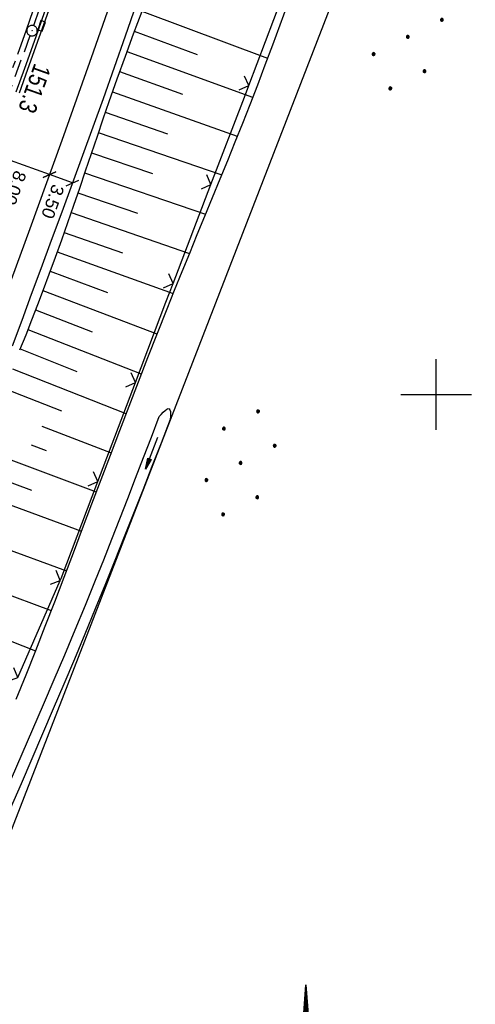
# Model space of a CAD drawing. Extents: x 510526 to 513920, y 467229 to 478797.
# Tile 248 of 256: x 511841 to 511906, y 473714 to 473853. Entities that reach past the tile are written whole.
import ezdxf

# ---------------------------------------------------------------- set-up
doc = ezdxf.new("R2010")
doc.units = 0
doc.header["$LTSCALE"] = 10
doc.header["$MEASUREMENT"] = 0
for name, pattern in [('ACHSE', [5.5, 4, -0.5, 0.5, -0.5]), ('AUSGEZOGEN', [0]), ('LT00', [0]), ('STRICHLINIE2', [0.375, 0.25, -0.125])]:
    doc.linetypes.add(name, pattern=pattern)
doc.layers.get('0').update_dxf_attribs({"linetype": 'LT00'})
for name, color, linetype in [('-AX-020', 250, 'ACHSE'), ('-Haltung', 182, 'STRICHLINIE2'), ('-ST-20-1', 250, 'LT00'), ('1401', 7, 'Continuous'), ('BEMAßUNG', 255, 'Continuous'), ('DFK_AB_L', 21, 'LT00'), ('DFK_NUTZUNG', 250, 'LT00'), ('PFEIL', 140, 'AUSGEZOGEN'), ('V92_AFBR_BAB', 250, 'LT00'), ('V92_BOESCH', 250, 'LT00'), ('V92_BOSCHUNG', 250, 'LT00'), ('V92_GRABEN', 250, 'LT00'), ('V92_KA_PRUF', 182, 'LT00'), ('V92_LD_MARK', 250, 'LT00'), ('V92_RASTER', 250, 'LT00'), ('V92_RINNE', 182, 'LT00'), ('V92_SINKK', 182, 'LT00'), ('V92_ZAUN', 40, 'LT00')]:
    doc.layers.add(name, color=color, linetype=linetype)
doc.styles.add('Arial', font='ARIAL.TTF')
doc.styles.add('Beschrift', font='ARIAL.TTF')

# ---------------------------------------------------------------- blocks, each defined once
blk = doc.blocks.new('SYMB1401')
at = {"layer": '1401'}
for p, q in [((-2.1, -28.35), (0, 0)), ((0, 0), (2.15, -28.35)), ((1.95, -28.35), (-0.1, -1.34)), ((2, -28.35), (-0.07, -1.01)), ((2.05, -28.35), (-0.05, -0.67)), ((2.1, -28.35), (-0.02, -0.34)), ((1.75, -28.35), (-0.2, -2.68)), ((1.8, -28.35), (-0.17, -2.34)), ((1.85, -28.35), (-0.15, -2.01)), ((1.9, -28.35), (-0.12, -1.68)), ((1.65, -28.35), (-0.25, -3.35)), ((1.7, -28.35), (-0.22, -3.01)), ((-3.75, -35.35), (-3.75, -28.35)), ((-3.75, -28.35), (-1.2, -28.35)), ((1.25, -32.8), (-1.2, -28.35)), ((1.25, -32.8), (1.25, -28.35)), ((3.25, -28.35), (1.25, -28.35)), ((3.25, -28.35), (3.25, -35.35)), ((-9.25, -31.85), (-6.25, -31.85)), ((0.7, -35.35), (-1.75, -30.9)), ((-1.75, -30.9), (-1.75, -35.35)), ((5.75, -31.85), (8.75, -31.85)), ((-1.75, -35.35), (-3.75, -35.35)), ((-2.65, -35.35), (-3.25, -43.35)), ((3.25, -35.35), (0.7, -35.35)), ((2.75, -43.35), (2.15, -35.35)), ((2.8, -43.4), (2.2, -35.35)), ((3.3, -43.85), (2.65, -35.35)), ((-3.25, -43.35), (2.75, -43.35)), ((-3.2, -43.4), (2.8, -43.4))]:
    blk.add_line(p, q, dxfattribs=at)
for points in [[(-7.74, -32.11), (-7.75, -31.56), (-7.7, -31.01), (-7.62, -30.47), (-7.51, -29.93), (-7.35, -29.4), (-7.15, -28.89), (-6.92, -28.39), (-6.65, -27.91), (-6.34, -27.45), (-6.01, -27.02), (-5.64, -26.61), (-5.24, -26.23), (-4.82, -25.88), (-4.37, -25.56), (-3.9, -25.28), (-3.41, -25.03), (-2.9, -24.81), (-2.38, -24.64), (-1.85, -24.5)], [(1.85, -24.65), (2.37, -24.82), (2.88, -25.03), (3.37, -25.28), (3.85, -25.57), (4.3, -25.88), (4.72, -26.23), (5.12, -26.61), (5.49, -27.02), (5.83, -27.45), (6.13, -27.91), (6.41, -28.39), (6.64, -28.89), (6.84, -29.4), (7, -29.93), (7.12, -30.47), (7.2, -31.01), (7.24, -31.56), (7.25, -32.11)], [(-2.9, -38.85), (-3.41, -38.64), (-3.9, -38.39), (-4.37, -38.1), (-4.81, -37.78), (-5.24, -37.43), (-5.64, -37.05), (-6, -36.64), (-6.34, -36.21), (-6.64, -35.75), (-6.91, -35.27), (-7.15, -34.78), (-7.35, -34.26), (-7.5, -33.74), (-7.62, -33.2), (-7.7, -32.66), (-7.74, -32.11)], [(7.25, -32.11), (7.21, -32.66), (7.13, -33.21), (7.01, -33.74), (6.85, -34.27), (6.65, -34.78), (6.42, -35.28), (6.15, -35.76), (5.84, -36.22), (5.5, -36.66), (5.13, -37.07), (4.74, -37.45), (4.31, -37.8), (3.86, -38.12), (3.39, -38.4), (2.9, -38.65)], [(-3.15, -43.45), (2.85, -43.45), (2.25, -35.35)], [(-3.1, -43.5), (2.9, -43.5), (2.3, -35.35)], [(-3.05, -43.55), (2.95, -43.55), (2.35, -35.35)], [(-3, -43.6), (3, -43.6), (2.4, -35.35)], [(-2.95, -43.65), (3.05, -43.65), (2.45, -35.35)], [(-2.9, -43.7), (3.1, -43.7), (2.5, -35.35)], [(-2.85, -43.75), (3.15, -43.75), (2.55, -35.35)], [(-2.8, -43.8), (3.2, -43.8), (2.6, -35.35)], [(-2.78, -43.82), (3.25, -43.82), (2.62, -35.35)], [(-3.25, -43.35), (-2.75, -43.85), (3.3, -43.85)]]:
    blk.add_lwpolyline(points, dxfattribs=at)
blk = doc.blocks.new('SYMB0652')
at = {"color": 0, "linetype": 'ByBlock'}
blk.add_lwpolyline([(-0.15, -0.075), (0.15, -0.075), (0.15, 0.075), (-0.15, 0.075), (-0.15, -0.075)], dxfattribs=at)
blk = doc.blocks.new('SYMB0003')
at = {"color": 0, "linetype": 'ByBlock'}
for p, q in [((-0.015712, 0), (0.010166, 0.012015)), ((0, -0.021257), (-0.015712, 0)), ((0.010166, 0.012015), (0, -0.021257))]:
    blk.add_line(p, q, dxfattribs=at)
for points in [[(-0.031395, 0.499013), (-0.093691, 0.491144), (-0.154509, 0.475528), (-0.21289, 0.452414), (-0.267913, 0.422164), (-0.318712, 0.385257), (-0.364484, 0.342274), (-0.404509, 0.293893), (-0.438154, 0.240877), (-0.464888, 0.184062), (-0.484292, 0.124345), (-0.496058, 0.062667), (-0.5, 0)], [(-0.5, 0), (-0.496058, -0.062667), (-0.484292, -0.124345), (-0.464888, -0.184062), (-0.438154, -0.240877), (-0.404509, -0.293893), (-0.364485, -0.342274), (-0.318712, -0.385257), (-0.267914, -0.422164), (-0.21289, -0.452414), (-0.154509, -0.475529), (-0.093691, -0.491144), (-0.031395, -0.499014), (0.031395, -0.499014)], [(0.5, 0), (0.496057, 0.062667), (0.484292, 0.124345), (0.464888, 0.184062), (0.438153, 0.240877), (0.404509, 0.293893), (0.364484, 0.342274), (0.318712, 0.385257), (0.267913, 0.422164), (0.21289, 0.452414), (0.154509, 0.475528), (0.093691, 0.491144), (0.031395, 0.499013), (-0.031395, 0.499013)], [(0.031395, -0.499014), (0.093691, -0.491144), (0.154509, -0.475529), (0.21289, -0.452414), (0.267914, -0.422164), (0.318712, -0.385257), (0.364485, -0.342274), (0.404509, -0.293893), (0.438154, -0.240877), (0.464889, -0.184062), (0.484292, -0.124345), (0.496058, -0.062667), (0.5, 0)]]:
    blk.add_lwpolyline(points, dxfattribs=at)
blk = doc.blocks.new('SYMB0024')
at = {"color": 0, "linetype": 'ByBlock'}
for p, q in [((-0.5, 0.5), (0, 0)), ((0, 0), (0.5, 0.5))]:
    blk.add_line(p, q, dxfattribs=at)
blk = doc.blocks.new('_Oblique')
at = {"color": 0, "linetype": 'ByBlock', "lineweight": -2}
blk.add_line((-0.5, -0.5), (0.5, 0.5), dxfattribs=at)
blk = doc.blocks.new('Pfreil3')
at = {"layer": 'PFEIL'}
blk.add_hatch(color=256, dxfattribs=at).paths.add_polyline_path([(-1.55, 0.27), (-1.55, -0.27), (0, 0)])
for p, q in [((-1.55, 0), (-4.83, 0)), ((-1.55, -0.27), (-1.55, 0.27)), ((-1.55, 0.27), (0, 0)), ((0, 0), (-1.55, -0.27))]:
    blk.add_line(p, q, dxfattribs=at)
blk = doc.blocks.new('Ackerland7')
at = {"layer": 'DFK_NUTZUNG', "color": 0, "linetype": 'ByBlock'}
for p, q in [((-4, 3.93), (-4, 3.67)), ((-3.95, 3.63), (-3.95, 3.97)), ((-3.9, 3.99), (-3.9, 3.61)), ((-3.85, 3.6), (-3.85, 4)), ((-3.8, 3.99), (-3.8, 3.61)), ((-3.75, 3.63), (-3.75, 3.97)), ((-3.7, 3.93), (-3.7, 3.67)), ((-3.65, 3.8), (-3.65, 3.8)), ((3.7, 3.93), (3.7, 3.67)), ((3.75, 3.63), (3.75, 3.97)), ((3.8, 3.99), (3.8, 3.61)), ((3.85, 3.6), (3.85, 4)), ((3.9, 3.99), (3.9, 3.61)), ((3.95, 3.63), (3.95, 3.97)), ((4, 3.93), (4, 3.67)), ((4.05, 3.8), (4.05, 3.8)), ((-7.85, 0.13), (-7.85, -0.13)), ((-7.8, -0.17), (-7.8, 0.17)), ((-7.75, 0.19), (-7.75, -0.19)), ((-7.7, -0.2), (-7.7, 0.2)), ((-7.65, 0.19), (-7.65, -0.19)), ((-7.6, -0.17), (-7.6, 0.17)), ((-7.55, 0.13), (-7.55, -0.13)), ((-7.5, 0), (-7.5, 0)), ((-0.15, 0.13), (-0.15, -0.13)), ((-0.1, -0.17), (-0.1, 0.17)), ((-0.05, 0.19), (-0.05, -0.19)), ((0, -0.2), (0, 0.2)), ((0.05, 0.19), (0.05, -0.19)), ((0.1, -0.17), (0.1, 0.17)), ((0.15, 0.13), (0.15, -0.13)), ((0.2, 0), (0.2, 0)), ((7.55, 0.13), (7.55, -0.13)), ((7.6, -0.17), (7.6, 0.17)), ((7.65, 0.19), (7.65, -0.19)), ((7.7, -0.2), (7.7, 0.2)), ((7.75, 0.19), (7.75, -0.19)), ((7.8, -0.17), (7.8, 0.17)), ((7.85, 0.13), (7.85, -0.13)), ((7.9, 0), (7.9, 0)), ((-4, -3.67), (-4, -3.93)), ((-3.95, -3.97), (-3.95, -3.63)), ((-3.9, -3.61), (-3.9, -3.99)), ((-3.85, -4), (-3.85, -3.6)), ((-3.8, -3.61), (-3.8, -3.99)), ((-3.75, -3.97), (-3.75, -3.63)), ((-3.7, -3.67), (-3.7, -3.93)), ((-3.65, -3.8), (-3.65, -3.8)), ((3.7, -3.67), (3.7, -3.93)), ((3.75, -3.97), (3.75, -3.63)), ((3.8, -3.61), (3.8, -3.99)), ((3.85, -4), (3.85, -3.6)), ((3.9, -3.61), (3.9, -3.99)), ((3.95, -3.97), (3.95, -3.63)), ((4, -3.67), (4, -3.93)), ((4.05, -3.8), (4.05, -3.8))]:
    blk.add_line(p, q, dxfattribs=at)
for points in [[(-3.65, 3.8), (-3.67, 3.89), (-3.73, 3.96), (-3.81, 3.99), (-3.89, 3.99), (-3.97, 3.96), (-4.03, 3.89), (-4.05, 3.8), (-4.03, 3.71), (-3.97, 3.64), (-3.89, 3.6), (-3.81, 3.6), (-3.73, 3.64), (-3.67, 3.71), (-3.65, 3.8)], [(4.05, 3.8), (4.03, 3.89), (3.97, 3.96), (3.89, 3.99), (3.81, 3.99), (3.73, 3.96), (3.67, 3.89), (3.65, 3.8), (3.67, 3.71), (3.73, 3.64), (3.81, 3.61), (3.89, 3.61), (3.97, 3.64), (4.03, 3.71), (4.05, 3.8)], [(-7.5, 0), (-7.52, 0.09), (-7.58, 0.16), (-7.66, 0.19), (-7.74, 0.19), (-7.82, 0.16), (-7.88, 0.09), (-7.9, 0)], [(0.2, 0), (0.18, 0.09), (0.12, 0.16), (0.04, 0.19), (-0.04, 0.19), (-0.12, 0.16), (-0.18, 0.09), (-0.2, 0)], [(-0.2, 0), (-0.18, -0.09), (-0.12, -0.16), (-0.04, -0.19), (0.04, -0.19), (0.12, -0.16), (0.18, -0.09), (0.2, 0)], [(7.9, 0), (7.88, 0.09), (7.82, 0.16), (7.74, 0.19), (7.66, 0.19), (7.58, 0.16), (7.52, 0.09), (7.5, 0)], [(7.5, 0), (7.52, -0.09), (7.58, -0.16), (7.66, -0.19), (7.74, -0.19), (7.82, -0.16), (7.88, -0.09), (7.9, 0)], [(-7.9, 0), (-7.88, -0.09), (-7.82, -0.16), (-7.74, -0.19), (-7.66, -0.19), (-7.58, -0.16), (-7.52, -0.09), (-7.5, 0)], [(-3.65, -3.8), (-3.67, -3.71), (-3.73, -3.64), (-3.81, -3.61), (-3.89, -3.61), (-3.97, -3.64), (-4.03, -3.71), (-4.05, -3.8), (-4.03, -3.89), (-3.97, -3.96), (-3.89, -3.99), (-3.81, -3.99), (-3.73, -3.96), (-3.67, -3.89), (-3.65, -3.8)], [(4.05, -3.8), (4.03, -3.71), (3.97, -3.64), (3.89, -3.61), (3.81, -3.61), (3.73, -3.64), (3.67, -3.71), (3.65, -3.8), (3.67, -3.89), (3.73, -3.96), (3.81, -3.99), (3.89, -3.99), (3.97, -3.96), (4.03, -3.89), (4.05, -3.8)]]:
    blk.add_lwpolyline(points, dxfattribs=at)

msp = doc.modelspace()

# ---------------------------------------------------------------- linework, layer by layer
at = {"layer": '-AX-020', "ltscale": 0.2, "flags": 128}
msp.add_lwpolyline([(513881.72, 478796.97), (513877.87, 478787.35), (513870.37, 478768.8), (513862.79, 478750.28), (513855.14, 478731.79), (513847.41, 478713.32), (513839.61, 478694.89), (513831.74, 478676.49), (513823.79, 478658.13), (513815.77, 478639.79), (513807.68, 478621.49), (513799.51, 478603.22), (513791.27, 478584.98), (513782.96, 478566.77), (513774.58, 478548.6), (513766.12, 478530.46), (513757.59, 478512.36), (513748.99, 478494.29), (513740.31, 478476.25), (513731.57, 478458.25), (513722.75, 478440.29), (513713.86, 478422.36), (513704.9, 478404.46), (513695.86, 478386.6), (513686.76, 478368.78), (513677.58, 478351), (513668.34, 478333.25), (513659.02, 478315.54), (513649.63, 478297.86), (513640.17, 478280.23), (513630.64, 478262.63), (513621.04, 478245.07), (513611.37, 478227.54), (513601.63, 478210.06), (513591.82, 478192.62), (513586.74, 478183.65), (513576.83, 478166.26), (513566.85, 478148.92), (513556.8, 478131.61), (513546.69, 478114.34), (513536.51, 478097.1), (513526.28, 478079.91), (513515.99, 478062.74), (513505.64, 478045.61), (513495.23, 478028.52), (513484.78, 478011.45), (513474.27, 477994.42), (513463.71, 477977.42), (513453.11, 477960.45), (513442.46, 477943.5), (513431.76, 477926.59), (513421.03, 477909.7), (513410.25, 477892.84), (513399.43, 477876), (513388.58, 477859.18), (513377.69, 477842.39), (513366.77, 477825.62), (513355.82, 477808.87), (513344.83, 477792.14), (513333.82, 477775.43), (513322.78, 477758.74), (513311.72, 477742.06), (513300.63, 477725.4), (513289.52, 477708.75), (513278.39, 477692.12), (513267.24, 477675.5), (513256.08, 477658.89), (513244.9, 477642.29), (513233.71, 477625.7), (513222.5, 477609.12), (513211.29, 477592.54), (513200.07, 477575.97), (513188.84, 477559.41), (513177.6, 477542.84), (513166.37, 477526.28), (513154.8, 477509.24), (513142.5, 477491.11), (513130.2, 477472.99), (513117.9, 477454.86), (513105.61, 477436.73), (513093.33, 477418.59), (513081.06, 477400.44), (513068.81, 477382.28), (513056.57, 477364.12), (513044.34, 477345.94), (513032.14, 477327.75), (513019.96, 477309.55), (513007.8, 477291.33), (512995.67, 477273.09), (512983.57, 477254.83), (512971.49, 477236.55), (512959.45, 477218.25), (512947.45, 477199.93), (512935.48, 477181.58), (512923.55, 477163.21), (512911.66, 477144.81), (512899.82, 477126.38), (512888.03, 477107.93), (512876.28, 477089.44), (512864.58, 477070.92), (512852.94, 477052.36), (512841.35, 477033.77), (512829.82, 477015.15), (512818.35, 476996.49), (512806.94, 476977.79), (512795.6, 476959.05), (512789.64, 476949.14), (512778.41, 476930.34), (512767.24, 476911.5), (512756.13, 476892.61), (512745.1, 476873.69), (512734.14, 476854.72), (512723.25, 476835.72), (512712.42, 476816.68), (512701.67, 476797.59), (512690.98, 476778.47), (512680.37, 476759.31), (512669.82, 476740.11), (512659.35, 476720.87), (512648.95, 476701.6), (512638.61, 476682.28), (512628.35, 476662.93), (512618.16, 476643.54), (512608.04, 476624.11), (512597.99, 476604.65), (512588.01, 476585.15), (512578.1, 476565.61), (512568.26, 476546.04), (512558.5, 476526.43), (512548.8, 476506.79), (512539.18, 476487.11), (512529.63, 476467.4), (512520.15, 476447.65), (512510.75, 476427.87), (512501.42, 476408.05), (512492.16, 476388.2), (512482.97, 476368.31), (512473.85, 476348.4), (512464.81, 476328.44), (512455.84, 476308.46), (512446.94, 476288.44), (512438.12, 476268.39), (512429.37, 476248.31), (512420.69, 476228.2), (512412.09, 476208.05), (512403.56, 476187.88), (512395.11, 476167.67), (512386.72, 476147.43), (512378.42, 476127.17), (512370.18, 476106.87), (512362.02, 476086.54), (512353.94, 476066.18), (512345.92, 476045.79), (512337.99, 476025.38), (512330.13, 476004.93), (512322.34, 475984.46), (512314.63, 475963.96), (512306.99, 475943.43), (512299.43, 475922.87), (512291.94, 475902.28), (512284.53, 475881.67), (512277.19, 475861.03), (512269.93, 475840.36), (512262.74, 475819.67), (512255.63, 475798.95), (512248.6, 475778.21), (512241.64, 475757.44), (512234.76, 475736.64), (512227.95, 475715.82), (512221.22, 475694.97), (512214.57, 475674.11), (512207.99, 475653.21), (512201.49, 475632.29), (512200.13, 475627.89), (512194.28, 475608.79), (512188.5, 475589.67), (512182.78, 475570.54), (512177.14, 475551.38), (512171.56, 475532.2), (512166.05, 475513.01), (512160.62, 475493.79), (512155.26, 475474.55), (512149.97, 475455.29), (512148.09, 475448.36), (512142.91, 475429.07), (512137.8, 475409.77), (512132.78, 475390.44), (512127.83, 475371.09), (512122.96, 475351.72), (512118.16, 475332.33), (512113.45, 475312.92), (512108.81, 475293.5), (512104.25, 475274.06), (512099.76, 475254.59), (512095.36, 475235.11), (512091.03, 475215.62), (512086.78, 475196.1), (512082.61, 475176.57), (512078.52, 475157.02), (512074.51, 475137.46), (512070.57, 475117.88), (512066.72, 475098.28), (512063.24, 475080.25), (512059.53, 475060.62), (512055.9, 475040.98), (512052.34, 475021.33), (512048.86, 475001.67), (512045.44, 474981.99), (512042.08, 474962.3), (512038.79, 474942.6), (512035.56, 474922.89), (512032.39, 474903.18), (512029.27, 474883.45), (512026.2, 474863.71), (512023.18, 474843.97), (512020.21, 474824.22), (512017.28, 474804.47), (512014.39, 474784.7), (512011.54, 474764.94), (512008.73, 474745.16), (512005.95, 474725.39), (512003.2, 474705.61), (512000.47, 474685.82), (511997.78, 474666.03), (511995.1, 474646.24), (511992.44, 474626.45), (511989.8, 474606.65), (511987.17, 474586.85), (511984.55, 474567.05), (511981.94, 474547.25), (511979.34, 474527.45), (511976.74, 474507.69), (511975.13, 474495.38), (511973.48, 474482.82), (511971.82, 474470.25), (511970.17, 474457.69), (511968.51, 474445.13), (511966.84, 474432.57), (511965.15, 474420.02), (511963.46, 474407.46), (511961.75, 474394.91), (511960.03, 474382.35), (511958.28, 474369.81), (511956.52, 474357.26), (511954.73, 474344.72), (511952.92, 474332.18), (511951.08, 474319.64), (511949.21, 474307.11), (511947.31, 474294.58), (511945.38, 474282.06), (511943.41, 474269.55), (511941.4, 474257.04), (511939.35, 474244.53), (511937.27, 474232.04), (511935.14, 474219.55), (511932.96, 474207.07), (511930.74, 474194.59), (511928.46, 474182.13), (511926.14, 474169.68), (511923.76, 474157.23), (511921.32, 474144.8), (511918.83, 474132.38), (511916.28, 474119.97), (511913.66, 474107.57), (511910.98, 474095.19), (511908.24, 474082.82), (511905.43, 474070.46), (511902.54, 474058.13), (511899.59, 474045.81), (511896.56, 474033.5), (511893.47, 474021.26), (511890.29, 474009), (511887.03, 473996.75), (511883.7, 473984.53), (511880.29, 473972.33), (511876.8, 473960.15), (511873.23, 473947.99), (511869.59, 473935.86), (511865.87, 473923.74), (511862.08, 473911.66), (511858.21, 473899.59), (511854.26, 473887.55), (511850.24, 473875.54), (511846.14, 473863.55), (511841.96, 473851.59), (511837.71, 473839.65), (511833.39, 473827.75), (511828.99, 473815.86), (511824.51, 473804.01), (511819.96, 473792.19), (511815.33, 473780.39), (511810.64, 473768.63), (511805.86, 473756.89), (511801.02, 473745.18), (511796.09, 473733.51), (511791.1, 473721.87), (511786.03, 473710.25), (511780.89, 473698.68), (511775.67, 473687.13), (511770.39, 473675.61), (511765.03, 473664.13), (511759.6, 473652.69), (511754.09, 473641.28), (511748.51, 473629.9), (511742.87, 473618.56), (511737.15, 473607.25), (511731.36, 473595.99), (511725.49, 473584.75), (511719.56, 473573.56), (511713.56, 473562.4), (511707.48, 473551.28), (511701.34, 473540.2), (511695.13, 473529.16), (511688.84, 473518.16), (511682.49, 473507.2), (511676.07, 473496.28), (511669.58, 473485.39), (511663.02, 473474.55), (511656.39, 473463.76), (511649.7, 473453), (511642.94, 473442.29), (511636.1, 473431.62), (511629.21, 473420.99), (511622.24, 473410.41), (511615.21, 473399.87), (511608.11, 473389.37), (511600.95, 473378.92), (511593.72, 473368.52), (511586.42, 473358.16), (511579.06, 473347.85), (511571.64, 473337.58), (511564.15, 473327.36), (511556.59, 473317.19), (511548.97, 473307.07), (511541.29, 473297), (511533.54, 473286.97), (511525.74, 473276.99), (511517.86, 473267.07), (511509.93, 473257.19), (511501.93, 473247.36), (511493.87, 473237.58), (511485.75, 473227.86), (511477.57, 473218.19), (511475.55, 473215.81), (511467.29, 473206.2), (511458.98, 473196.64), (511450.61, 473187.13), (511442.18, 473177.67), (511433.71, 473168.25), (511425.19, 473158.87), (511416.62, 473149.54), (511408.01, 473140.24), (511399.37, 473130.98), (511390.68, 473121.76), (511381.96, 473112.57), (511373.2, 473103.41), (511364.42, 473094.28), (511355.61, 473085.17), (511346.77, 473076.1), (511337.91, 473067.04), (511329.03, 473058), (511320.13, 473048.99), (511311.22, 473039.98), (511302.29, 473031), (511293.34, 473022.02), (511284.39, 473013.05), (511275.44, 473004.09), (511266.47, 472995.14), (511255.91, 472984.59), (511236.79, 472965.5), (511230.18, 472958.9), (511223.57, 472952.29), (511216.96, 472945.68), (511210.37, 472939.06), (511203.78, 472932.43), (511197.22, 472925.79), (511190.66, 472919.13), (511184.13, 472912.44), (511177.62, 472905.74), (511171.14, 472899.01), (511164.68, 472892.25), (511158.26, 472885.46), (511151.88, 472878.64), (511145.53, 472871.79), (511139.22, 472864.89), (511132.96, 472857.96), (511126.75, 472850.98), (511120.58, 472843.95), (511114.48, 472836.88), (511109.32, 472830.82), (511103.32, 472823.65), (511097.39, 472816.44), (511091.51, 472809.17), (511085.7, 472801.85), (511079.95, 472794.49), (511074.26, 472787.07), (511068.64, 472779.61), (511063.08, 472772.1), (511057.59, 472764.54), (511052.16, 472756.93), (511046.8, 472749.28), (511041.5, 472741.58), (511036.27, 472733.84), (511031.1, 472726.05), (511026.01, 472718.22), (511020.98, 472710.35), (511016.01, 472702.43), (511011.12, 472694.47), (511006.29, 472686.47), (511001.53, 472678.43), (510996.84, 472670.35), (510992.22, 472662.22), (510987.67, 472654.06), (510983.19, 472645.86), (510978.78, 472637.62), (510974.44, 472629.35), (510970.17, 472621.04), (510965.98, 472612.69), (510961.85, 472604.3), (510957.8, 472595.88), (510953.82, 472587.43), (510949.91, 472578.94), (510946.07, 472570.42), (510942.31, 472561.87), (510938.62, 472553.28), (510935.01, 472544.67), (510931.46, 472536.02), (510928, 472527.34), (510924.6, 472518.64), (510921.29, 472509.9), (510918.04, 472501.14), (510914.87, 472492.35), (510911.78, 472483.53), (510908.76, 472474.69), (510905.82, 472465.82), (510902.96, 472456.92), (510900.17, 472448), (510897.45, 472439.06), (510894.82, 472430.1), (510892.26, 472421.11), (510889.78, 472412.1), (510887.37, 472403.07), (510885.04, 472394.02), (510882.79, 472384.95), (510880.62, 472375.87), (510878.53, 472366.76), (510876.51, 472357.64), (510874.57, 472348.49), (510872.71, 472339.34), (510870.93, 472330.16), (510869.23, 472320.98), (510867.6, 472311.77), (510866.06, 472302.56), (510864.59, 472293.33), (510863.2, 472284.09), (510861.89, 472274.84), (510860.67, 472265.57), (510859.52, 472256.3), (510858.45, 472247.02), (510857.45, 472237.73), (510856.54, 472228.43), (510855.71, 472219.12), (510854.96, 472209.81), (510854.29, 472200.49), (510853.7, 472191.16), (510853.18, 472181.83), (510852.75, 472172.5), (510852.4, 472163.16), (510852.13, 472153.82), (510851.93, 472144.48), (510851.82, 472135.13), (510851.79, 472125.79), (510851.84, 472116.44), (510851.96, 472107.1), (510852.01, 472104.71), (510852.24, 472095.37), (510852.54, 472086.03), (510852.93, 472076.69), (510853.39, 472067.36), (510853.92, 472058.03), (510854.53, 472048.71), (510855.21, 472039.39), (510855.96, 472030.07), (510856.78, 472020.77), (510857.67, 472011.46), (510858.63, 472002.17), (510859.65, 471992.88), (510860.73, 471983.6), (510861.88, 471974.33), (510863.09, 471965.06), (510864.36, 471955.8), (510865.69, 471946.55), (510867.08, 471937.31), (510868.53, 471928.08), (510870.02, 471918.86), (510871.58, 471909.64), (510873.18, 471900.44), (510874.84, 471891.24), (510876.54, 471882.05), (510878.3, 471872.88), (510880.1, 471863.71), (510881.95, 471854.55), (510883.84, 471845.4), (510885.78, 471836.26), (510887.76, 471827.12), (510889.78, 471818), (510891.83, 471808.88), (510893.93, 471799.78), (510896.06, 471790.68), (510898.23, 471781.59), (510900.44, 471772.51), (510902.67, 471763.44), (510904.94, 471754.37), (510907.24, 471745.32), (510909.57, 471736.27), (510911.93, 471727.22), (510914.31, 471718.19), (510916.72, 471709.16), (510919.15, 471700.14), (510921.61, 471691.12), (510924.09, 471682.11), (510926.59, 471673.11), (510929.1, 471664.11), (510931.64, 471655.12), (510934.19, 471646.13), (510936.76, 471637.14), (510939.34, 471628.16), (510941.94, 471619.19), (510944.55, 471610.22), (510947.17, 471601.25), (510949.8, 471592.28), (510952.43, 471583.31), (510955.08, 471574.35), (510957.73, 471565.39), (510960.38, 471556.43), (510963.04, 471547.47), (510967.7, 471531.77), (510970.25, 471523.2), (510975.26, 471506.32), (510980.27, 471489.44), (510985.27, 471472.57), (510990.27, 471455.68), (510995.25, 471438.8), (511000.21, 471421.91), (511005.16, 471405.01), (511010.09, 471388.11), (511014.99, 471371.2), (511019.86, 471354.28), (511024.7, 471337.36), (511029.51, 471320.42), (511034.28, 471303.47), (511039.01, 471286.52), (511043.7, 471269.55), (511048.34, 471252.56), (511052.93, 471235.57), (511057.46, 471218.56), (511061.95, 471201.53), (511066.37, 471184.49), (511070.73, 471167.43), (511075.02, 471150.36), (511079.24, 471133.27), (511083.39, 471116.16), (511086.57, 471102.84), (511090.59, 471085.7), (511094.53, 471068.54), (511098.39, 471051.37), (511102.17, 471034.17), (511105.87, 471016.96), (511109.5, 470999.73), (511113.05, 470982.49), (511116.52, 470965.23), (511119.91, 470947.95), (511123.22, 470930.66), (511126.45, 470913.36), (511129.61, 470896.04), (511132.69, 470878.7), (511135.68, 470861.35), (511138.6, 470843.99), (511141.44, 470826.62), (511144.2, 470809.23), (511146.88, 470791.83), (511149.49, 470774.42), (511152.01, 470757), (511154.45, 470739.56), (511156.82, 470722.12), (511159.1, 470704.66), (511161.31, 470687.19), (511163.44, 470669.72), (511165.49, 470652.23), (511165.64, 470650.9), (511167.87, 470631.02), (511170.03, 470611.14), (511172.1, 470591.25), (511174.1, 470571.35), (511176.01, 470551.44), (511177.85, 470531.52), (511179.53, 470512.55), (511180.88, 470496.34), (511182.16, 470480.14), (511183.36, 470463.92), (511184.48, 470447.7), (511185.52, 470431.48), (511186.48, 470415.25), (511187.36, 470399.01), (511188.16, 470382.77), (511188.88, 470366.53), (511189.52, 470350.29), (511190.08, 470334.04), (511190.56, 470317.79), (511190.96, 470301.53), (511191.28, 470285.28), (511191.52, 470269.02), (511191.68, 470252.76), (511191.76, 470236.51), (511191.77, 470220.25), (511191.69, 470203.99), (511191.53, 470187.73), (511191.29, 470171.47), (511191.24, 470169.01), (511190.91, 470152.75), (511190.5, 470136.5), (511190.02, 470120.25), (511189.47, 470104), (511188.85, 470087.75), (511188.17, 470071.51), (511187.43, 470055.27), (511186.63, 470039.03), (511185.78, 470022.79), (511184.88, 470006.56), (511183.93, 469990.33), (511182.94, 469974.1), (511181.91, 469957.87), (511180.85, 469941.65), (511179.74, 469925.43), (511178.61, 469909.21), (511177.46, 469892.99), (511176.28, 469876.78), (511175.08, 469860.56), (511173.86, 469844.35), (511172.63, 469828.14), (511171.39, 469811.93), (511170.14, 469795.72), (511168.85, 469778.99), (511030.96, 467993.35), (511029.42, 467973.41), (511027.88, 467953.47), (511026.35, 467933.52), (511024.83, 467913.58), (511023.32, 467893.64), (511021.83, 467873.7), (511020.35, 467853.75), (511018.9, 467833.8), (511017.47, 467813.85), (511016.06, 467793.9), (511014.69, 467773.95), (511013.35, 467754), (511012.05, 467734.04), (511010.78, 467714.08), (511009.56, 467694.12), (511008.38, 467674.15), (511007.25, 467654.18), (511006.18, 467634.21), (511005.15, 467614.24), (511004.19, 467594.26), (511003.28, 467574.28), (511002.44, 467554.3), (511001.67, 467534.31), (511000.96, 467514.33), (511000.33, 467494.34), (510999.77, 467474.34), (510999.56, 467465.71), (510999.11, 467445.71), (510998.75, 467425.72), (510998.46, 467405.72), (510998.26, 467385.72), (510998.14, 467365.72), (510998.09, 467345.72), (510998.13, 467325.72), (510998.24, 467305.72), (510998.44, 467285.72), (510998.71, 467265.72), (510999.07, 467245.73), (510999.43, 467229.16)], dxfattribs=at)
at = {"layer": '-Haltung'}
for p, q in [((511843.06, 473852.24), (511851.68, 473877.21)), ((511832.68, 473823.91), (511842.56, 473850.83))]:
    msp.add_line(p, q, dxfattribs=at)
at = {"layer": 'BEMAßUNG'}
for p, q in [((511845.28, 473831.14), (511837.8, 473833.85)), ((511848.54, 473829.96), (511845.28, 473831.14))]:
    msp.add_line(p, q, dxfattribs=at)
at = {"layer": 'DFK_AB_L'}
msp.add_line((511838.83, 473735.52), (511897.23, 473886.4), dxfattribs=at)
at = {"layer": 'V92_AFBR_BAB'}
msp.add_lwpolyline([(511857.55, 473855.22), (511856, 473850.77), (511854.44, 473846.33), (511852.86, 473841.89), (511851.41, 473837.87), (511849.96, 473833.85), (511848.49, 473829.84), (511847.02, 473825.83), (511845.54, 473821.82), (511844.06, 473817.81), (511842.71, 473814.15), (511841.35, 473810.49), (511839.99, 473806.83)], dxfattribs=at)
at = {"layer": 'V92_BOESCH'}
for points in [[(511878.94, 473855.13), (511877.9, 473852.3), (511876.84, 473849.47), (511875.78, 473846.65), (511874.71, 473843.83), (511873.62, 473841.01), (511872.58, 473838.37), (511871.53, 473835.74), (511870.47, 473833.11), (511869.4, 473830.48), (511868.32, 473827.85), (511867.24, 473825.23), (511866.16, 473822.61), (511865.09, 473819.98), (511864.01, 473817.36), (511862.94, 473814.73), (511861.88, 473812.1), (511860.51, 473808.66), (511859.16, 473805.21), (511857.82, 473801.76), (511856.49, 473798.3), (511855.17, 473794.84), (511853.86, 473791.38), (511852.55, 473787.91), (511851.24, 473784.45), (511849.93, 473780.98), (511848.62, 473777.52), (511847.3, 473774.06), (511845.97, 473770.6), (511844.63, 473767.14), (511843.29, 473763.7), (511841.92, 473760.25), (511840.54, 473756.82)], [(511858.33, 473854.23), (511857.15, 473851.05), (511855.98, 473847.86), (511854.83, 473844.66), (511853.7, 473841.46), (511852.85, 473839.01), (511852.01, 473836.56), (511851.17, 473834.1), (511850.34, 473831.65), (511849.51, 473829.2), (511848.67, 473826.75), (511847.82, 473824.3), (511846.96, 473821.85), (511846.09, 473819.41), (511845.2, 473816.98), (511844.4, 473814.83), (511843.58, 473812.68), (511842.75, 473810.54), (511841.91, 473808.4), (511841.06, 473806.27)]]:
    msp.add_lwpolyline(points, dxfattribs=at)
at = {"layer": 'V92_BOSCHUNG'}
for p, q in [((511858.35, 473854.28), (511876.16, 473847.64)), ((511857.29, 473851.44), (511866.2, 473848.15)), ((511856.25, 473848.59), (511874.04, 473842.1)), ((511855.21, 473845.73), (511864.09, 473842.53)), ((511854.19, 473842.85), (511871.87, 473836.6)), ((511853.18, 473839.97), (511861.98, 473836.91)), ((511852.19, 473837.09), (511869.66, 473831.11)), ((511851.22, 473834.24), (511859.87, 473831.29)), ((511850.25, 473831.4), (511867.38, 473825.56)), ((511849.29, 473828.57), (511857.76, 473825.67)), ((511848.33, 473825.76), (511865.08, 473819.97)), ((511847.36, 473822.96), (511855.64, 473820.06)), ((511846.38, 473820.2), (511862.77, 473814.31)), ((511845.38, 473817.46), (511853.5, 473814.45)), ((511844.35, 473814.72), (511860.49, 473808.59)), ((511843.3, 473811.97), (511851.33, 473808.86)), ((511842.22, 473809.21), (511858.27, 473802.91)), ((511841.13, 473806.45), (511849.15, 473803.27)), ((511840.03, 473803.66), (511856.1, 473797.29)), ((511838.92, 473800.84), (511846.98, 473797.67)), ((511844.2, 473795.53), (511853.99, 473791.74)), ((511842.7, 473792.88), (511844.83, 473792.07)), ((511835.64, 473792.32), (511851.91, 473786.21)), ((511834.58, 473789.47), (511842.72, 473786.46)), ((511833.54, 473786.64), (511849.8, 473780.65)), ((511831.48, 473780.99), (511847.68, 473775.05)), ((511829.42, 473775.41), (511845.51, 473769.4)), ((511827.33, 473769.92), (511843.29, 473763.7))]:
    msp.add_line(p, q, dxfattribs=at)
at = {"layer": 'V92_GRABEN'}
for points in [[(511860.82, 473796.87), (511861.11, 473797.19), (511861.39, 473797.48), (511861.66, 473797.73), (511861.89, 473797.91), (511862.09, 473798.01), (511862.24, 473797.99), (511862.34, 473797.85), (511862.39, 473797.6), (511862.41, 473797.26), (511862.4, 473796.87), (511862.38, 473796.46)], [(511862.38, 473796.46), (511861.09, 473793.12), (511859.79, 473789.79), (511858.49, 473786.47), (511857.19, 473783.14), (511855.87, 473779.82), (511854.55, 473776.5), (511853.21, 473773.18), (511851.75, 473769.63), (511850.28, 473766.08), (511848.8, 473762.53), (511847.31, 473758.99), (511845.8, 473755.46), (511844.29, 473751.93), (511842.77, 473748.4), (511841.25, 473744.87), (511839.73, 473741.34), (511838.21, 473737.81), (511836.33, 473733.46), (511834.46, 473729.11), (511832.59, 473724.77), (511830.71, 473720.42), (511828.83, 473716.07), (511826.95, 473711.73)], [(511839.91, 473745.61), (511841.43, 473749.11), (511842.94, 473752.61), (511844.45, 473756.12), (511845.95, 473759.63), (511847.44, 473763.14), (511848.91, 473766.66), (511850.37, 473770.18), (511851.8, 473773.72), (511852.96, 473776.6), (511854.11, 473779.49), (511855.24, 473782.38), (511856.37, 473785.27), (511857.48, 473788.17), (511858.6, 473791.07), (511859.71, 473793.97), (511860.82, 473796.87)]]:
    msp.add_lwpolyline(points, dxfattribs=at)
at = {"layer": 'V92_LD_MARK'}
msp.add_lwpolyline([(511855.84, 473861.08), (511851.47, 473848.51), (511847.03, 473835.96), (511842.5, 473823.45), (511837.88, 473810.97), (511833.19, 473798.52), (511828.41, 473786.1), (511823.54, 473773.72), (511818.47, 473761.06), (511813.31, 473748.45), (511808.07, 473735.87), (511802.74, 473723.32), (511797.32, 473710.82)], dxfattribs=at)
at = {"layer": 'V92_RASTER'}
for p, q in [((511900, 473795), (511900, 473805)), ((511895, 473800), (511905, 473800))]:
    msp.add_line(p, q, dxfattribs=at)
at = {"layer": 'V92_RINNE'}
for points in [[(511844.91, 473855.13), (511843.34, 473850.65), (511841.74, 473846.17), (511840.54, 473842.82)], [(511841.03, 473842.73), (511842.24, 473846.1), (511843.83, 473850.58), (511845.41, 473855.07)]]:
    msp.add_lwpolyline(points, dxfattribs=at)
at = {"layer": 'V92_ZAUN'}
for p, q in [((511873.49, 473843.75), (511878.78, 473857.79)), ((511862.78, 473815.73), (511868.14, 473829.74)), ((511852.12, 473787.68), (511857.45, 473801.71)), ((511840.78, 473759.92), (511846.79, 473773.67))]:
    msp.add_line(p, q, dxfattribs=at)
for points in [[(511868.14, 473829.74), (511872.87, 473842.11), (511873.49, 473843.75)], [(511857.45, 473801.71), (511861.77, 473813.08), (511862.78, 473815.73)], [(511846.79, 473773.67), (511846.92, 473773.96), (511852.12, 473787.68)]]:
    msp.add_lwpolyline(points, dxfattribs=at)

# ---------------------------------------------------------------- block references
at = {"layer": '1401'}
msp.add_blockref('SYMB1401', (511881.57, 473716.38), dxfattribs=at)
at = {"layer": 'BEMAßUNG', "xscale": 1.4, "yscale": 1.4, "zscale": 1.4}
for p, rotation in [((511845.28, 473831.14), 340.0663636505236), ((511845.28, 473831.14), 160.0663636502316), ((511848.54, 473829.96), 340.0663636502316)]:
    msp.add_blockref('_Oblique', p, dxfattribs=dict(at, rotation=rotation))
at = {"layer": 'DFK_NUTZUNG', "rotation": 251.2883000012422}
for p in [(511896, 473850.65), (511872.33, 473790.31)]:
    msp.add_blockref('Ackerland7', p, dxfattribs=at)
at = {"layer": 'PFEIL', "linetype": 'Continuous', "lineweight": 0, "rotation": 249.1303935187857}
msp.add_blockref('Pfreil3', (511858.88, 473789.45), dxfattribs=at)
at = {"layer": 'V92_KA_PRUF', "xscale": 1.500000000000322, "yscale": 1.500000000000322, "zscale": 1.5, "rotation": 240.5376025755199}
msp.add_blockref('SYMB0003', (511842.81, 473851.53), dxfattribs=at)
at = {"layer": 'V92_SINKK', "xscale": 4.499999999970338, "yscale": 4.500000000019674, "zscale": 4.5, "rotation": 70.82235463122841}
msp.add_blockref('SYMB0652', (511844.17, 473852.2), dxfattribs=at)
at = {"layer": 'V92_ZAUN', "yscale": 2.100000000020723, "zscale": 2.1}
for p, xscale, rotation in [((511873.49, 473843.75), 2.100000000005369, 69.34970257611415), ((511868.14, 473829.74), 2.09999999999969, 69.0598925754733), ((511862.78, 473815.73), 2.09999999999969, 69.0598925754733), ((511857.45, 473801.71), 2.099999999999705, 69.21569257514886), ((511852.12, 473787.68), 2.099999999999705, 69.21569257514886), ((511846.79, 473773.67), 2.100000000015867, 66.40547257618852), ((511840.78, 473759.92), 2.100000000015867, 66.40547257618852)]:
    msp.add_blockref('SYMB0024', p, dxfattribs=dict(at, xscale=xscale, rotation=rotation))

# ---------------------------------------------------------------- texts
at = {"layer": '-ST-20-1', "style": 'Beschrift', "width": 0.8}
msp.add_text('  151.3', height=2.5, rotation=-109.6383, dxfattribs=at).set_placement((511843.7, 473848.49))
at = {"layer": 'BEMAßUNG', "char_height": 1.8, "attachment_point": 5, "rotation": 250.0664, "style": 'Arial'}
for s, insert in [('\\A1;8.00', (511840.37, 473829.27)), ('\\A1;3.50', (511845.74, 473827.32))]:
    msp.add_mtext(s, dxfattribs=dict(at, insert=insert))

doc.saveas('drawing.dxf')
